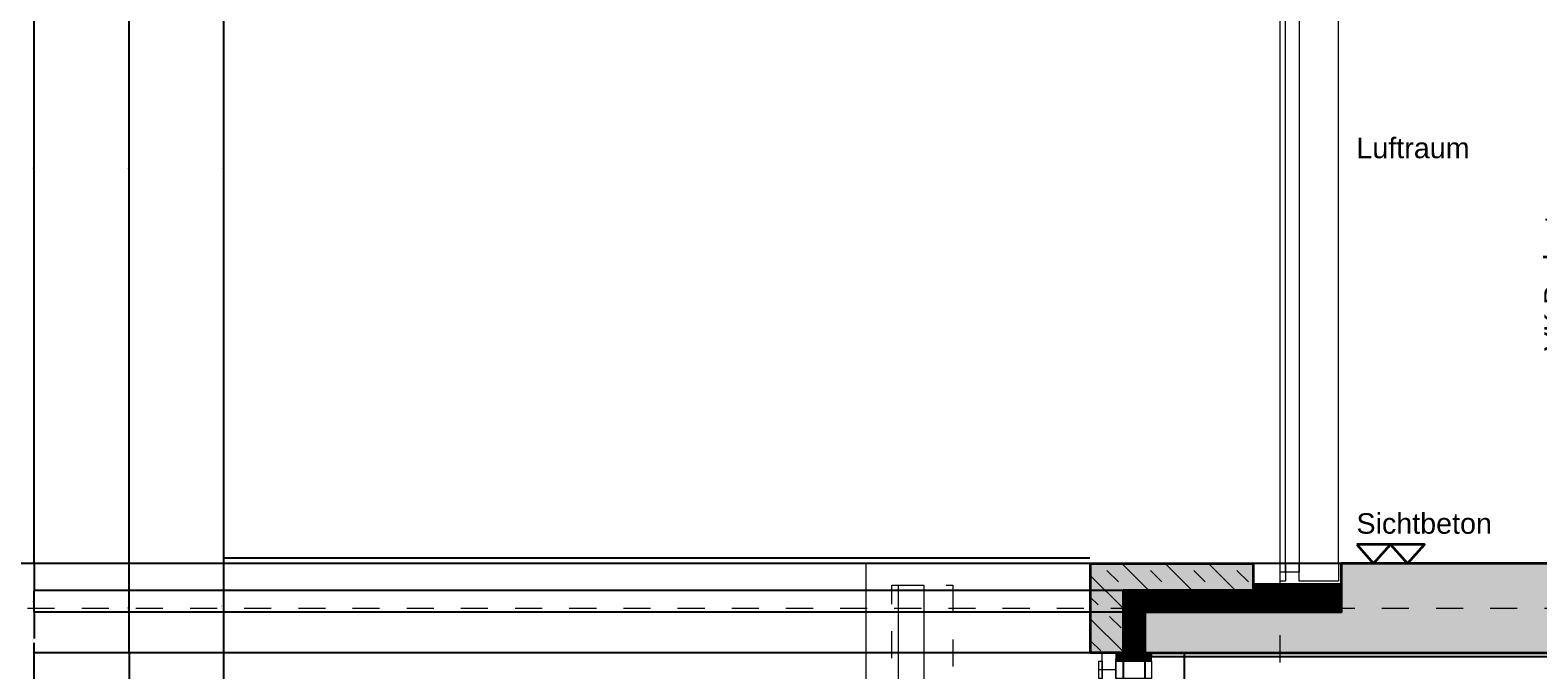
# Model space of a CAD drawing. Header units: metres. Extents: x -13 to 93, y -119 to 25.
# Tile 117 of 256: x -4.62 to 0.95, y -57.73 to -55.37. Entities that reach past the tile are written whole.
import ezdxf

# ---------------------------------------------------------------- set-up
doc = ezdxf.new("R2010")
doc.units = ezdxf.units.M
doc.header["$LTSCALE"] = 0.00508
doc.header["$PDMODE"] = 1
doc.header["$PDSIZE"] = -2
for name, pattern in [('STYLE_05', [0.19684, 0.069505, -0.127335]), ('STYLE_06', [1.0537, 0.590515, -0.19684, 0.069505, -0.19684]), ('STYLE_11', [0.393677, 0.196838, -0.196838]), ('STYLE_14', [0.250778, 0.07164, -0.179138])]:
    doc.linetypes.add(name, pattern=pattern)
doc.layers.get('0').update_dxf_attribs({"lineweight": 18})
for name, color, linetype, lineweight in [('3-0-0 Dämmung', 7, 'Continuous', 18), ('3-3-0 AW Fassade', 7, 'Continuous', 18), ('3-3-0-2 AW BetonFT', 7, 'Continuous', 35), ('3-4-0-1 IW Beton', 7, 'Continuous', 35), ('3-4-5 IWBekleidungen', 7, 'Continuous', 25), ('3-5-1-2 DeckenSprung VED', 7, 'STYLE_11', 25), ('3-5-9 DeckenSonstig VED', 7, 'STYLE_11', 25), ('Ans-Kante', 7, 'Continuous', 18), ('Bemaßung', 7, 'Continuous', 18), ('Bemaßung-Höhenkoten', 7, 'Continuous', 18), ('Keine', 7, 'Continuous', 18), ('Plan-Achse', 1, 'STYLE_06', 18), ('Plan-Text-Hinweis', 7, 'Continuous', 13)]:
    doc.layers.add(name, color=color, linetype=linetype, lineweight=lineweight)
doc.layers.get('0').freeze()
doc.styles.add('Arial', font='ARIAL.TTF')
doc.dimstyles.new('MTZ_200', dxfattribs={"dimtxt": 0.075762, "dimasz": 0.000706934, "dimexe": 0.001, "dimexo": 0.003, "dimgap": 0.0001, "dimtad": 1, "dimdec": 4, "dimzin": 11, "dimtxsty": 'Arial', "dimblk": 'VW_SLASH', "dimcen": 0, "dimdle": 0.001, "dimazin": 0, "dimtfac": 1, "dimtdec": 4, "dimtix": 1, "dimtmove": 0, "dimatfit": 0, "dimldrblk": 'VW_FILLEDARROW', "dimfxl": 0, "dimfrac": 2, "dimtolj": 1, "dimtzin": 11, "dimarcsym": 0})
pattern_1 = [(45, (0, 0), (0.0003175, -0.0003175), [])]
pattern_2 = [(-45, (0, 0), (0.0003175, 0.0003175), [])]

# ---------------------------------------------------------------- blocks, each defined once
blk = doc.blocks.new('S_Profil_Fassade_Büro')
at = {"layer": '3-3-0 AW Fassade', "color": 7}
blk.add_line((-0.132, 0), (-0.195, 0), dxfattribs=at)
for points in [[(-0.195, 0.0325), (-0.182, 0.0325), (-0.182, -0.0325), (-0.195, -0.0325)], [(-0.132, 0.0325), (0, 0.0325), (0, -0.0325), (-0.132, -0.0325)]]:
    blk.add_lwpolyline(points, close=True, dxfattribs=at)
blk = doc.blocks.new('*U468')
at = {"layer": 'Ans-Kante', "color": 7, "linetype": 'Continuous'}
blk.add_line((10.8836, -50.4036), (10.8836, -76.2336), dxfattribs=at)
at = {"layer": 'Ans-Kante', "linetype": 'Continuous'}
blk.add_line((11.7136, -50.4036), (10.8836, -50.4036), dxfattribs=at)
blk = doc.blocks.new('*U507')
at = {"layer": 'Ans-Kante', "color": 8, "linetype": 'Continuous'}
for p, q in [((11.0046, -76.1536), (11.0046, -50.4836)), ((11.0046, -50.4836), (11.0976, -50.4836)), ((11.0976, -50.4836), (11.0976, -76.1536))]:
    blk.add_line(p, q, dxfattribs=at)
blk = doc.blocks.new('*U518')
at = {"layer": '3-3-0 AW Fassade', "color": 7}
blk.add_line((12.4831, -50.4361), (12.4136, -50.4361), dxfattribs=at)
for points in [[(12.4136, -50.4036), (12.4331, -50.4036), (12.4331, -50.4686), (12.4136, -50.4686)], [(12.4831, -50.4036), (12.6286, -50.4036), (12.6286, -50.4686), (12.4831, -50.4686)]]:
    blk.add_lwpolyline(points, close=True, dxfattribs=at)
blk = doc.blocks.new('s_Eckteil')
at = {"layer": '3-4-0-1 IW Beton', "linetype": 'Continuous', "lineweight": 0}
blk.add_hatch(color=255, dxfattribs=at).paths.add_polyline_path([(0.12, 0.1), (0.12, 0.33), (0, 0.33), (0, 0), (0.6, 0), (0.6, 0.1)])
at = {"layer": '3-4-0-1 IW Beton', "linetype": 'Continuous', "lineweight": 13}
h = blk.add_hatch(dxfattribs=at)
h.set_pattern_fill('STAHLBETON_1_50', style=0, pattern_type=2)
h.set_pattern_definition([(45, (0, 0), (0.16, 0), []), (45, (0.08, 0), (0.16, 0), [0.06, -0.06])])
h.paths.add_polyline_path([(0.12, 0.1), (0.12, 0.33), (0, 0.33), (0, 0), (0.6, 0), (0.6, 0.1)])
at = {"layer": '3-4-0-1 IW Beton', "color": 7, "linetype": 'Continuous'}
blk.add_lwpolyline([(0.12, 0.1), (0.12, 0.33), (0, 0.33), (0, 0), (0.6, 0), (0.6, 0.1)], close=True, dxfattribs=at)
blk = doc.blocks.new('*U465')
at = {"layer": 'Plan-Text-Hinweis', "insert": (-0.0635, 0.1857), "char_height": 0.075762, "attachment_point": 1, "line_spacing_factor": 0.970546, "style": 'Arial'}
blk.add_mtext('{\\C7;\\lSichtbeton}', dxfattribs=at)
at = {"color": 7, "linetype": 'Continuous', "lineweight": 35}
blk.add_wipeout([(0.0625, 0.07), (0.125, 0), (0.1875, 0.07)], dxfattribs=at).dxf.layer = 'Bemaßung-Höhenkoten'
at = {"layer": 'Bemaßung-Höhenkoten', "color": 7, "linetype": 'Continuous', "lineweight": 35}
blk.add_lwpolyline([(0.0625, 0.07), (0.125, 0), (0.1875, 0.07)], close=True, dxfattribs=at)
at = {"color": 7, "linetype": 'Continuous', "lineweight": 35}
blk.add_wipeout([(-0.0625, 0.07), (0, 0), (0.0625, 0.07)], dxfattribs=at).dxf.layer = 'Bemaßung-Höhenkoten'
at = {"layer": 'Bemaßung-Höhenkoten', "color": 7, "linetype": 'Continuous', "lineweight": 35}
blk.add_lwpolyline([(-0.0625, 0.07), (0, 0), (0.0625, 0.07)], close=True, dxfattribs=at)
blk = doc.blocks.new('Sichtbeton')
at = {"layer": 'Keine', "color": 7}
blk.add_blockref('*U465', (0, 0), dxfattribs=at)
blk = doc.blocks.new('VW_SLASH')
at = {"color": 0, "linetype": 'ByBlock', "lineweight": -2}
blk.add_line((0, 0), (-1, 0), dxfattribs=at)
at = {"color": 0, "linetype": 'ByBlock', "lineweight": 20}
blk.add_line((0, 0), (0, 0), dxfattribs=at)
blk = doc.blocks.new('*D818')
at = {"layer": 'Bemaßung', "color": 0, "lineweight": -2}
for p, q in [((-2.003, 0.325), (-5.301, 0.325)), ((-5.3, 0.3243), (-5.3, -112.0743)), ((-1.693, -112.075), (-5.301, -112.075))]:
    blk.add_line(p, q, dxfattribs=at)
at = {"layer": 'Defpoints', "color": 0, "lineweight": 0}
for p in [(-2, 0.325), (-5.3, -112.075), (-1.69, -112.075)]:
    blk.add_point(p, dxfattribs=at)
at = {"layer": 'Bemaßung', "color": 0, "lineweight": -2, "xscale": 0.00070693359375, "yscale": 0.00070693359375, "zscale": 0.00070693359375}
for p, rotation in [((-5.3, 0.325), 90), ((-5.3, -112.075), 270)]:
    blk.add_blockref('VW_SLASH', p, dxfattribs=dict(at, rotation=rotation))
at = {"layer": 'Bemaßung', "color": 0, "insert": (-5.3112, -55.875), "char_height": 0.00227, "attachment_point": 5, "rotation": 90, "style": 'Arial'}
blk.add_mtext('\\A1;5620m', dxfattribs=at)
blk = doc.blocks.new('VW_FILLEDARROW')
at = {"color": 0, "lineweight": -2}
blk.add_solid([(0, 0), (0, 0), (0, 0)], dxfattribs=at)
blk = doc.blocks.new('*D838')
at = {"layer": 'Bemaßung', "color": 0, "lineweight": -2}
for p, q in [((0.772, -57.335), (-4.251, -57.335)), ((-4.25, -57.6643), (-4.25, -57.3357)), ((0.772, -57.665), (-4.251, -57.665))]:
    blk.add_line(p, q, dxfattribs=at)
at = {"layer": 'Defpoints', "color": 0, "lineweight": 0}
for p in [(-4.25, -57.335), (0.775, -57.335), (0.775, -57.665)]:
    blk.add_point(p, dxfattribs=at)
at = {"layer": 'Bemaßung', "color": 0, "lineweight": -2, "xscale": 0.00070693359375, "yscale": 0.00070693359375, "zscale": 0.00070693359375}
for p, rotation in [((-4.25, -57.335), 90), ((-4.25, -57.665), 270)]:
    blk.add_blockref('VW_SLASH', p, dxfattribs=dict(at, rotation=rotation))
at = {"layer": 'Bemaßung', "color": 0, "insert": (-4.2564, -57.5), "char_height": 0.00227, "attachment_point": 5, "rotation": 90, "style": 'Arial'}
blk.add_mtext('\\A1;16,5m', dxfattribs=at)
blk = doc.blocks.new('*D839')
at = {"layer": 'Bemaßung', "color": 0, "lineweight": -2}
for p, q in [((0.267, -57.665), (-4.251, -57.665)), ((-4.25, -57.6657), (-4.25, -82.8343)), ((0.267, -82.835), (-4.251, -82.835))]:
    blk.add_line(p, q, dxfattribs=at)
at = {"layer": 'Defpoints', "color": 0, "lineweight": 0}
for p in [(0.27, -57.665), (-4.25, -82.835), (0.27, -82.835)]:
    blk.add_point(p, dxfattribs=at)
at = {"layer": 'Bemaßung', "color": 0, "lineweight": -2, "xscale": 0.00070693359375, "yscale": 0.00070693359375, "zscale": 0.00070693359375}
for p, rotation in [((-4.25, -57.665), 90), ((-4.25, -82.835), 270)]:
    blk.add_blockref('VW_SLASH', p, dxfattribs=dict(at, rotation=rotation))
at = {"layer": 'Bemaßung', "color": 0, "insert": (-4.2564, -70.25), "char_height": 0.002273, "attachment_point": 5, "rotation": 90, "style": 'Arial'}
blk.add_mtext('\\A1;1258,5m', dxfattribs=at)
blk = doc.blocks.new('*D850')
at = {"layer": 'Bemaßung', "color": 0, "lineweight": -2}
for p, q in [((-0.383, -57.435), (-4.601, -57.435)), ((-4.6, -57.5143), (-4.6, -57.4357)), ((-0.383, -57.515), (-4.601, -57.515))]:
    blk.add_line(p, q, dxfattribs=at)
at = {"layer": 'Defpoints', "color": 0, "lineweight": 0}
for p in [(-4.6, -57.435), (-0.38, -57.435), (-0.38, -57.515)]:
    blk.add_point(p, dxfattribs=at)
at = {"layer": 'Bemaßung', "color": 0, "lineweight": -2, "xscale": 0.00070693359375, "yscale": 0.00070693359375, "zscale": 0.00070693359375}
for p, rotation in [((-4.6, -57.435), 90), ((-4.6, -57.515), 270)]:
    blk.add_blockref('VW_SLASH', p, dxfattribs=dict(at, rotation=rotation))
at = {"layer": 'Bemaßung', "color": 0, "insert": (-4.6061, -57.475), "char_height": 0.00227, "attachment_point": 5, "rotation": 90, "style": 'Arial'}
blk.add_mtext('\\A1;4m', dxfattribs=at)
blk = doc.blocks.new('*D851')
at = {"layer": 'Bemaßung', "color": 0, "lineweight": -2}
for p, q in [((-0.393, -57.665), (-4.601, -57.665)), ((-4.6, -82.8343), (-4.6, -57.6657)), ((-0.393, -82.835), (-4.601, -82.835))]:
    blk.add_line(p, q, dxfattribs=at)
at = {"layer": 'Defpoints', "color": 0, "lineweight": 0}
for p in [(-4.6, -57.665), (-0.39, -57.665), (-0.39, -82.835)]:
    blk.add_point(p, dxfattribs=at)
at = {"layer": 'Bemaßung', "color": 0, "lineweight": -2, "xscale": 0.00070693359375, "yscale": 0.00070693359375, "zscale": 0.00070693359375}
for p, rotation in [((-4.6, -57.665), 90), ((-4.6, -82.835), 270)]:
    blk.add_blockref('VW_SLASH', p, dxfattribs=dict(at, rotation=rotation))
at = {"layer": 'Bemaßung', "color": 0, "insert": (-4.6064, -70.25), "char_height": 0.002273, "attachment_point": 5, "rotation": 90, "style": 'Arial'}
blk.add_mtext('\\A1;1258,5m', dxfattribs=at)
blk = doc.blocks.new('*D862')
at = {"layer": 'Bemaßung', "color": 0, "lineweight": -2}
for p, q in [((-0.703, -57.315), (-3.901, -57.315)), ((-3.9, -57.6643), (-3.9, -57.3157)), ((-0.703, -57.665), (-3.901, -57.665))]:
    blk.add_line(p, q, dxfattribs=at)
at = {"layer": 'Defpoints', "color": 0, "lineweight": 0}
for p in [(-3.9, -57.315), (-0.7, -57.315), (-0.7, -57.665)]:
    blk.add_point(p, dxfattribs=at)
at = {"layer": 'Bemaßung', "color": 0, "lineweight": -2, "xscale": 0.00070693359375, "yscale": 0.00070693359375, "zscale": 0.00070693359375}
for p, rotation in [((-3.9, -57.315), 90), ((-3.9, -57.665), 270)]:
    blk.add_blockref('VW_SLASH', p, dxfattribs=dict(at, rotation=rotation))
at = {"layer": 'Bemaßung', "color": 0, "insert": (-3.9064, -57.49), "char_height": 0.00227, "attachment_point": 5, "rotation": 90, "style": 'Arial'}
blk.add_mtext('\\A1;17,5m', dxfattribs=at)
blk = doc.blocks.new('*D863')
at = {"layer": 'Bemaßung', "color": 0, "lineweight": -2}
for p, q in [((-0.703, -57.665), (-3.901, -57.665)), ((-3.9, -58.5493), (-3.9, -57.6657)), ((-0.303, -58.55), (-3.901, -58.55))]:
    blk.add_line(p, q, dxfattribs=at)
at = {"layer": 'Defpoints', "color": 0, "lineweight": 0}
for p in [(-3.9, -57.665), (-0.7, -57.665), (-0.3, -58.55)]:
    blk.add_point(p, dxfattribs=at)
at = {"layer": 'Bemaßung', "color": 0, "lineweight": -2, "xscale": 0.00070693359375, "yscale": 0.00070693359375, "zscale": 0.00070693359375}
for p, rotation in [((-3.9, -57.665), 90), ((-3.9, -58.55), 270)]:
    blk.add_blockref('VW_SLASH', p, dxfattribs=dict(at, rotation=rotation))
at = {"layer": 'Bemaßung', "color": 0, "insert": (-3.9064, -58.1075), "char_height": 0.00227, "attachment_point": 5, "rotation": 90, "style": 'Arial'}
blk.add_mtext('\\A1;44,25m', dxfattribs=at)
blk = doc.blocks.new('*D915')
at = {"layer": 'Bemaßung', "color": 0, "lineweight": -2}
for p, q in [((-0.393, -57.665), (-4.601, -57.665)), ((-4.6, -82.8343), (-4.6, -57.6657)), ((-0.393, -82.835), (-4.601, -82.835))]:
    blk.add_line(p, q, dxfattribs=at)
at = {"layer": 'Defpoints', "color": 0, "lineweight": 0}
for p in [(-4.6, -57.665), (-0.39, -57.665), (-0.39, -82.835)]:
    blk.add_point(p, dxfattribs=at)
at = {"layer": 'Bemaßung', "color": 0, "lineweight": -2, "xscale": 0.00070693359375, "yscale": 0.00070693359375, "zscale": 0.00070693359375}
for p, rotation in [((-4.6, -57.665), 90), ((-4.6, -82.835), 270)]:
    blk.add_blockref('VW_SLASH', p, dxfattribs=dict(at, rotation=rotation))
at = {"layer": 'Bemaßung', "color": 0, "insert": (-4.6064, -70.25), "char_height": 0.002273, "attachment_point": 5, "rotation": 90, "style": 'Arial'}
blk.add_mtext('\\A1;1258,5m', dxfattribs=at)
blk = doc.blocks.new('*D969')
at = {"layer": 'Bemaßung', "color": 0, "lineweight": -2}
for p, q in [((-0.393, -57.665), (-4.601, -57.665)), ((-4.6, -82.8343), (-4.6, -57.6657)), ((-0.393, -82.835), (-4.601, -82.835))]:
    blk.add_line(p, q, dxfattribs=at)
at = {"layer": 'Defpoints', "color": 0, "lineweight": 0}
for p in [(-4.6, -57.665), (-0.39, -57.665), (-0.39, -82.835)]:
    blk.add_point(p, dxfattribs=at)
at = {"layer": 'Bemaßung', "color": 0, "lineweight": -2, "xscale": 0.00070693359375, "yscale": 0.00070693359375, "zscale": 0.00070693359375}
for p, rotation in [((-4.6, -57.665), 90), ((-4.6, -82.835), 270)]:
    blk.add_blockref('VW_SLASH', p, dxfattribs=dict(at, rotation=rotation))
at = {"layer": 'Bemaßung', "color": 0, "insert": (-4.6064, -70.25), "char_height": 0.002273, "attachment_point": 5, "rotation": 90, "style": 'Arial'}
blk.add_mtext('\\A1;1258,5m', dxfattribs=at)
blk = doc.blocks.new('*D1020')
at = {"layer": 'Bemaßung', "color": 0, "lineweight": -2}
for p, q in [((-0.393, -57.665), (-4.601, -57.665)), ((-4.6, -82.8343), (-4.6, -57.6657)), ((-0.393, -82.835), (-4.601, -82.835))]:
    blk.add_line(p, q, dxfattribs=at)
at = {"layer": 'Defpoints', "color": 0, "lineweight": 0}
for p in [(-4.6, -57.665), (-0.39, -57.665), (-0.39, -82.835)]:
    blk.add_point(p, dxfattribs=at)
at = {"layer": 'Bemaßung', "color": 0, "lineweight": -2, "xscale": 0.00070693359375, "yscale": 0.00070693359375, "zscale": 0.00070693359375}
for p, rotation in [((-4.6, -57.665), 90), ((-4.6, -82.835), 270)]:
    blk.add_blockref('VW_SLASH', p, dxfattribs=dict(at, rotation=rotation))
at = {"layer": 'Bemaßung', "color": 0, "insert": (-4.6064, -70.25), "char_height": 0.002273, "attachment_point": 5, "rotation": 90, "style": 'Arial'}
blk.add_mtext('\\A1;1258,5m', dxfattribs=at)
blk = doc.blocks.new('*D1072')
at = {"layer": 'Bemaßung', "color": 0, "lineweight": -2}
for p, q in [((-0.393, -57.665), (-4.601, -57.665)), ((-4.6, -82.8343), (-4.6, -57.6657)), ((-0.393, -82.835), (-4.601, -82.835))]:
    blk.add_line(p, q, dxfattribs=at)
at = {"layer": 'Defpoints', "color": 0, "lineweight": 0}
for p in [(-4.6, -57.665), (-0.39, -57.665), (-0.39, -82.835)]:
    blk.add_point(p, dxfattribs=at)
at = {"layer": 'Bemaßung', "color": 0, "lineweight": -2, "xscale": 0.00070693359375, "yscale": 0.00070693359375, "zscale": 0.00070693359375}
for p, rotation in [((-4.6, -57.665), 90), ((-4.6, -82.835), 270)]:
    blk.add_blockref('VW_SLASH', p, dxfattribs=dict(at, rotation=rotation))
at = {"layer": 'Bemaßung', "color": 0, "insert": (-4.6064, -70.25), "char_height": 0.002273, "attachment_point": 5, "rotation": 90, "style": 'Arial'}
blk.add_mtext('\\A1;1258,5m', dxfattribs=at)
blk = doc.blocks.new('*D1124')
at = {"layer": 'Bemaßung', "color": 0, "lineweight": -2}
for p, q in [((-0.383, -57.515), (-4.601, -57.515)), ((-4.6, -57.5157), (-4.6, -57.6116)), ((-0.383, -57.665), (-4.601, -57.665)), ((-4.6, -57.6643), (-4.6, -57.6284))]:
    blk.add_line(p, q, dxfattribs=at)
at = {"layer": 'Defpoints', "color": 0, "lineweight": 0}
for p in [(-4.6, -57.515), (-0.38, -57.515), (-0.38, -57.665)]:
    blk.add_point(p, dxfattribs=at)
at = {"layer": 'Bemaßung', "color": 0, "lineweight": -2, "xscale": 0.00070693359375, "yscale": 0.00070693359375, "zscale": 0.00070693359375}
for p, rotation in [((-4.6, -57.515), 90), ((-4.6, -57.665), 270)]:
    blk.add_blockref('VW_SLASH', p, dxfattribs=dict(at, rotation=rotation))
at = {"layer": 'Bemaßung', "color": 0, "insert": (-4.605, -57.62), "char_height": 0.00227, "attachment_point": 5, "rotation": 90, "style": 'Arial'}
blk.add_mtext('\\A1;7,5m', dxfattribs=at)
blk = doc.blocks.new('*D1125')
at = {"layer": 'Bemaßung', "color": 0, "lineweight": -2}
for p, q in [((-0.393, -57.665), (-4.601, -57.665)), ((-4.6, -82.8343), (-4.6, -57.6657)), ((-0.393, -82.835), (-4.601, -82.835))]:
    blk.add_line(p, q, dxfattribs=at)
at = {"layer": 'Defpoints', "color": 0, "lineweight": 0}
for p in [(-4.6, -57.665), (-0.39, -57.665), (-0.39, -82.835)]:
    blk.add_point(p, dxfattribs=at)
at = {"layer": 'Bemaßung', "color": 0, "lineweight": -2, "xscale": 0.00070693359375, "yscale": 0.00070693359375, "zscale": 0.00070693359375}
for p, rotation in [((-4.6, -57.665), 90), ((-4.6, -82.835), 270)]:
    blk.add_blockref('VW_SLASH', p, dxfattribs=dict(at, rotation=rotation))
at = {"layer": 'Bemaßung', "color": 0, "insert": (-4.6064, -70.25), "char_height": 0.002273, "attachment_point": 5, "rotation": 90, "style": 'Arial'}
blk.add_mtext('\\A1;1258,5m', dxfattribs=at)
blk = doc.blocks.new('*D1213')
at = {"layer": 'Bemaßung', "color": 0, "lineweight": -2}
for p, q in [((-0.863, -57.335), (-4.951, -57.335)), ((-4.95, -83.1643), (-4.95, -57.3357)), ((-0.863, -83.165), (-4.951, -83.165))]:
    blk.add_line(p, q, dxfattribs=at)
at = {"layer": 'Defpoints', "color": 0, "lineweight": 0}
for p in [(-4.95, -57.335), (-0.86, -57.335), (-0.86, -83.165)]:
    blk.add_point(p, dxfattribs=at)
at = {"layer": 'Bemaßung', "color": 0, "lineweight": -2, "xscale": 0.00070693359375, "yscale": 0.00070693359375, "zscale": 0.00070693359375}
for p, rotation in [((-4.95, -57.335), 90), ((-4.95, -83.165), 270)]:
    blk.add_blockref('VW_SLASH', p, dxfattribs=dict(at, rotation=rotation))
at = {"layer": 'Bemaßung', "color": 0, "insert": (-4.9564, -70.25), "char_height": 0.002273, "attachment_point": 5, "rotation": 90, "style": 'Arial'}
blk.add_mtext('\\A1;1291,5m', dxfattribs=at)
blk = doc.blocks.new('*D1217')
at = {"layer": 'Bemaßung', "color": 0, "lineweight": -2}
for p, q in [((-0.66, -54.085), (-3.901, -54.085)), ((-3.9, -57.6643), (-3.9, -54.0857)), ((-0.66, -57.665), (-3.901, -57.665))]:
    blk.add_line(p, q, dxfattribs=at)
at = {"layer": 'Defpoints', "color": 0, "lineweight": 0}
for p in [(-3.9, -54.085), (-0.657, -54.085), (-0.657, -57.665)]:
    blk.add_point(p, dxfattribs=at)
at = {"layer": 'Bemaßung', "color": 0, "lineweight": -2, "xscale": 0.00070693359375, "yscale": 0.00070693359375, "zscale": 0.00070693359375}
for p, rotation in [((-3.9, -54.085), 90), ((-3.9, -57.665), 270)]:
    blk.add_blockref('VW_SLASH', p, dxfattribs=dict(at, rotation=rotation))
at = {"layer": 'Bemaßung', "color": 0, "insert": (-3.9062, -55.875), "char_height": 0.00227, "attachment_point": 5, "rotation": 90, "style": 'Arial'}
blk.add_mtext('\\A1;179m', dxfattribs=at)
blk = doc.blocks.new('*D1218')
at = {"layer": 'Bemaßung', "color": 0, "lineweight": -2}
for p, q in [((-1.763, -54.415), (-4.951, -54.415)), ((-4.95, -57.3343), (-4.95, -54.4157)), ((-1.763, -57.335), (-4.951, -57.335))]:
    blk.add_line(p, q, dxfattribs=at)
at = {"layer": 'Defpoints', "color": 0, "lineweight": 0}
for p in [(-4.95, -54.415), (-1.76, -54.415), (-1.76, -57.335)]:
    blk.add_point(p, dxfattribs=at)
at = {"layer": 'Bemaßung', "color": 0, "lineweight": -2, "xscale": 0.00070693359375, "yscale": 0.00070693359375, "zscale": 0.00070693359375}
for p, rotation in [((-4.95, -54.415), 90), ((-4.95, -57.335), 270)]:
    blk.add_blockref('VW_SLASH', p, dxfattribs=dict(at, rotation=rotation))
at = {"layer": 'Bemaßung', "color": 0, "insert": (-4.9562, -55.875), "char_height": 0.00227, "attachment_point": 5, "rotation": 90, "style": 'Arial'}
blk.add_mtext('\\A1;146m', dxfattribs=at)
blk = doc.blocks.new('*D1219')
at = {"layer": 'Bemaßung', "color": 0, "lineweight": -2}
for p, q in [((0.542, -54.415), (-4.251, -54.415)), ((-4.25, -57.3343), (-4.25, -54.4157)), ((0.542, -57.335), (-4.251, -57.335))]:
    blk.add_line(p, q, dxfattribs=at)
at = {"layer": 'Defpoints', "color": 0, "lineweight": 0}
for p in [(-4.25, -54.415), (0.545, -54.415), (0.545, -57.335)]:
    blk.add_point(p, dxfattribs=at)
at = {"layer": 'Bemaßung', "color": 0, "lineweight": -2, "xscale": 0.00070693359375, "yscale": 0.00070693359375, "zscale": 0.00070693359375}
for p, rotation in [((-4.25, -54.415), 90), ((-4.25, -57.335), 270)]:
    blk.add_blockref('VW_SLASH', p, dxfattribs=dict(at, rotation=rotation))
at = {"layer": 'Bemaßung', "color": 0, "insert": (-4.2562, -55.875), "char_height": 0.00227, "attachment_point": 5, "rotation": 90, "style": 'Arial'}
blk.add_mtext('\\A1;146m', dxfattribs=at)
blk = doc.blocks.new('*D1220')
at = {"layer": 'Bemaßung', "color": 0, "lineweight": -2}
for p, q in [((-2.893, -54.415), (-4.601, -54.415)), ((-4.6, -57.3343), (-4.6, -54.4157)), ((-2.893, -57.335), (-4.601, -57.335))]:
    blk.add_line(p, q, dxfattribs=at)
at = {"layer": 'Defpoints', "color": 0, "lineweight": 0}
for p in [(-4.6, -54.415), (-2.89, -54.415), (-2.89, -57.335)]:
    blk.add_point(p, dxfattribs=at)
at = {"layer": 'Bemaßung', "color": 0, "lineweight": -2, "xscale": 0.00070693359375, "yscale": 0.00070693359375, "zscale": 0.00070693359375}
for p, rotation in [((-4.6, -54.415), 90), ((-4.6, -57.335), 270)]:
    blk.add_blockref('VW_SLASH', p, dxfattribs=dict(at, rotation=rotation))
at = {"layer": 'Bemaßung', "color": 0, "insert": (-4.6062, -55.875), "char_height": 0.00227, "attachment_point": 5, "rotation": 90, "style": 'Arial'}
blk.add_mtext('\\A1;146m', dxfattribs=at)
blk = doc.blocks.new('*D1223')
at = {"layer": 'Bemaßung', "color": 0, "lineweight": -2}
for p, q in [((-0.479, -57.335), (-4.601, -57.335)), ((-4.6, -57.3343), (-4.6, -57.3336)), ((-4.6, -57.335), (-4.6, -57.435)), ((-0.479, -57.435), (-4.601, -57.435)), ((-4.6, -57.4357), (-4.6, -57.4364))]:
    blk.add_line(p, q, dxfattribs=at)
at = {"layer": 'Defpoints', "color": 0, "lineweight": 0}
for p in [(-0.476, -57.335), (-4.6, -57.435), (-0.476, -57.435)]:
    blk.add_point(p, dxfattribs=at)
at = {"layer": 'Bemaßung', "color": 0, "lineweight": -2, "xscale": 0.00070693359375, "yscale": 0.00070693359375, "zscale": 0.00070693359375}
for p, rotation in [((-4.6, -57.335), 270), ((-4.6, -57.435), 90)]:
    blk.add_blockref('VW_SLASH', p, dxfattribs=dict(at, rotation=rotation))
at = {"layer": 'Bemaßung', "color": 0, "insert": (-4.605, -57.305), "char_height": 0.00227, "attachment_point": 5, "rotation": 90, "style": 'Arial'}
blk.add_mtext('\\A1;5m', dxfattribs=at)
blk = doc.blocks.new('Treppe e1-e3_text')
at = {"color": 7, "lineweight": 18}
blk.add_wipeout([(-4.695, -2.1355), (-4.695, -1.6356), (-4.8171, -1.6356), (-4.8171, -2.1355)], dxfattribs=at).dxf.layer = 'Plan-Text-Hinweis'
at = {"layer": 'Plan-Text-Hinweis', "color": 7, "insert": (-4.6985, -2.1355), "char_height": 0.07576, "attachment_point": 7, "rotation": 90, "line_spacing_factor": 0.970546, "style": 'Arial'}
blk.add_mtext('VK Podest', dxfattribs=at)

msp = doc.modelspace()

# ---------------------------------------------------------------- linework, layer by layer
at = {"layer": '3-5-1-2 DeckenSprung VED', "color": 7, "linetype": 'STYLE_11'}
msp.add_line((-0.355, -57.665), (-0.355, -82.835), dxfattribs=at)
at = {"layer": 'Ans-Kante', "color": 8, "linetype": 'Continuous'}
msp.add_line((0.215, -57.335), (0.215, -54.415), dxfattribs=at)
at = {"layer": 'Ans-Kante', "linetype": 'STYLE_14'}
msp.add_lwpolyline([(-1.434, -57.415), (-1.209, -57.415), (-1.209, -83.085), (-1.434, -83.085)], close=True, dxfattribs=at)

# ---------------------------------------------------------------- block references
at = {"layer": '3-3-0 AW Fassade', "color": 7}
msp.add_blockref('S_Profil_Fassade_Büro', (-0.475, -57.7275), dxfattribs=at)
at = {"layer": 'Ans-Kante', "color": 7}
msp.add_blockref('*U468', (-12.41363701, -6.93135892), dxfattribs=at)
at = {"layer": 'Ans-Kante', "color": 8}
msp.add_blockref('*U507', (-12.41363701, -6.93135892), dxfattribs=at)

# ---------------------------------------------------------------- texts
at = {"layer": 'Plan-Text-Hinweis', "color": 7, "insert": (0.28136521, -55.76312245), "char_height": 0.075762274, "attachment_point": 1, "line_spacing_factor": 0.967741, "style": 'Arial'}
msp.add_mtext('Luftraum\\P', dxfattribs=at)

# ---------------------------------------------------------------- dimensions: what is measured, and where the dimension line sits
at = {"layer": 'Bemaßung'}
for base, p1, p2, override, picture, middle in [((-5.3, -112.075), (-2, 0.325), (-1.69, -112.075), {"dimtxt": 0.002273, "dimgap": 0.01, "dimdec": 3, "dimlfac": 50, "dimpost": '<>m', "dimtxsty": 'Arial', "dimtmove": 2}, '*D818', (-5.31116047, -55.875)), ((-3.9, -54.085), (-0.657, -57.665), (-0.657, -54.085), {"dimtxt": 0.002273, "dimgap": 0.005, "dimdec": 8, "dimlfac": 50, "dimpost": '<>m', "dimtxsty": 'Arial', "dimtmove": 2}, '*D1217', (-3.9061604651, -55.875)), ((-4.95, -54.415), (-1.76, -57.335), (-1.76, -54.415), {"dimtxt": 0.002273, "dimgap": 0.005, "dimdec": 8, "dimlfac": 50, "dimpost": '<>m', "dimtxsty": 'Arial', "dimtmove": 2}, '*D1218', (-4.9561604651, -55.875)), ((-4.6000063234, -54.415), (-2.8900063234, -57.335), (-2.8900063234, -54.415), {"dimtxt": 0.002273, "dimgap": 0.005, "dimdec": 8, "dimlfac": 50, "dimpost": '<>m', "dimtxsty": 'Arial', "dimtmove": 2}, '*D1220', (-4.6061667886, -55.875)), ((-3.9, -57.315), (-0.7, -57.665), (-0.7, -57.315), {"dimtxt": 0.002273, "dimgap": 0.005, "dimdec": 8, "dimlfac": 50, "dimpost": '<>m', "dimtxsty": 'Arial', "dimtmove": 2}, '*D862', (-3.9063658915, -57.49)), ((-4.95, -57.335), (-0.86, -83.165), (-0.86, -57.335), {"dimtxt": 0.002273, "dimgap": 0.005, "dimdec": 8, "dimlfac": 50, "dimpost": '<>m', "dimtxsty": 'Arial', "dimtmove": 2}, '*D1213', (-4.9563658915, -70.25))]:
    dim = msp.add_linear_dim(base=base, p1=p1, p2=p2, angle=90, dimstyle='MTZ_200', override=override, dxfattribs=at)
    dim.commit()
    dim.dimension.update_dxf_attribs({"geometry": picture, "text_midpoint": middle})

# ---------------------------------------------------------------- wipeouts: each hides what was drawn before it
at = {"color": 7, "linetype": 'Continuous'}
msp.add_wipeout([(-0.5, -57.665), (-0.5, -57.515), (-0.58, -57.515), (-0.58, -57.665)], dxfattribs=at).dxf.layer = '3-0-0 Dämmung'
at = {"color": 7}
msp.add_wipeout([(0.0195, -54.3825), (0.0695, -54.3825), (0.0695, -57.3675), (0.0195, -57.3675)], dxfattribs=at).dxf.layer = '3-3-0 AW Fassade'

# ---------------------------------------------------------------- next in the draw order: hatches: boundary and pattern name
at = {"layer": '3-0-0 Dämmung', "linetype": 'Continuous', "lineweight": 5}
h = msp.add_hatch(dxfattribs=at)
h.set_pattern_fill('D_MMUNG_1_50', style=0, pattern_type=2)
h.set_pattern_definition(pattern_1)
h.paths.add_polyline_path([(-0.5, -57.665), (-0.5, -57.515), (-0.58, -57.515), (-0.58, -57.665)])
at = {"layer": '3-0-0 Dämmung', "linetype": 'Continuous', "lineweight": 13}
h = msp.add_hatch(dxfattribs=at)
h.set_pattern_fill('D_MMUNG_1_50-1', style=0, pattern_type=2)
h.set_pattern_definition(pattern_2)
h.paths.add_polyline_path([(-0.5, -57.665), (-0.5, -57.515), (-0.58, -57.515), (-0.58, -57.665)])

# ---------------------------------------------------------------- next in the draw order: linework, layer by layer
at = {"layer": '3-0-0 Dämmung', "color": 7, "linetype": 'Continuous'}
msp.add_lwpolyline([(-0.5, -57.665), (-0.5, -57.515), (-0.58, -57.515), (-0.58, -57.665)], close=True, dxfattribs=at)
at = {"layer": '3-3-0 AW Fassade', "color": 7}
msp.add_lwpolyline([(0.0195, -54.3825), (0.0695, -54.3825), (0.0695, -57.3675), (0.0195, -57.3675)], close=True, dxfattribs=at)
at = {"layer": '3-3-0 AW Fassade'}
msp.add_lwpolyline([(-0.657, -57.665), (-0.607, -57.665), (-0.607, -82.835), (-0.657, -82.835)], close=True, dxfattribs=at)
at = {"layer": '3-4-5 IWBekleidungen', "color": 7}
msp.add_lwpolyline([(-0.475, -57.665), (5.75, -57.665), (5.75, -57.68001843), (-0.475, -57.68001843)], close=True, dxfattribs=at)
at = {"layer": 'Ans-Kante', "color": 8, "linetype": 'Continuous'}
msp.add_line((0, -57.335), (0, -54.415), dxfattribs=at)

# ---------------------------------------------------------------- next in the draw order: wipeouts: each hides what was drawn before it
at = {"color": 7, "linetype": 'Continuous'}
for points in [[(-0.0674569, -57.435), (-0.58, -57.435), (-0.58, -57.515), (-0.50068966, -57.515), (0.225, -57.515), (0.225, -57.435)], [(-0.475, -57.695), (-0.475, -57.665), (-0.607, -57.665), (-0.607, -57.695)]]:
    msp.add_wipeout(points, dxfattribs=at).dxf.layer = '3-0-0 Dämmung'

# ---------------------------------------------------------------- next in the draw order: hatches: boundary and pattern name
at = {"layer": '3-0-0 Dämmung', "linetype": 'Continuous', "lineweight": 5}
h = msp.add_hatch(dxfattribs=at)
h.set_pattern_fill('D_MMUNG_1_50', style=0, pattern_type=2)
h.set_pattern_definition(pattern_1)
h.paths.add_polyline_path([(-0.0674569, -57.435), (-0.58, -57.435), (-0.58, -57.515), (-0.50068966, -57.515), (0.225, -57.515), (0.225, -57.435)])
at = {"layer": '3-0-0 Dämmung', "linetype": 'Continuous', "lineweight": 13}
h = msp.add_hatch(dxfattribs=at)
h.set_pattern_fill('D_MMUNG_1_50-1', style=0, pattern_type=2)
h.set_pattern_definition(pattern_2)
h.paths.add_polyline_path([(-0.0674569, -57.435), (-0.58, -57.435), (-0.58, -57.515), (-0.50068966, -57.515), (0.225, -57.515), (0.225, -57.435)])
at = {"layer": '3-0-0 Dämmung', "linetype": 'Continuous', "lineweight": 5}
h = msp.add_hatch(dxfattribs=at)
h.set_pattern_fill('D_MMUNG_1_50', style=0, pattern_type=2)
h.set_pattern_definition(pattern_1)
h.paths.add_polyline_path([(-0.475, -57.695), (-0.475, -57.665), (-0.607, -57.665), (-0.607, -57.695)])
at = {"layer": '3-0-0 Dämmung', "linetype": 'Continuous', "lineweight": 13}
h = msp.add_hatch(dxfattribs=at)
h.set_pattern_fill('D_MMUNG_1_50-1', style=0, pattern_type=2)
h.set_pattern_definition(pattern_2)
h.paths.add_polyline_path([(-0.475, -57.695), (-0.475, -57.665), (-0.607, -57.665), (-0.607, -57.695)])

# ---------------------------------------------------------------- next in the draw order: linework, layer by layer
at = {"layer": '3-0-0 Dämmung', "color": 7, "linetype": 'Continuous'}
for points in [[(-0.0674569, -57.435), (-0.58, -57.435), (-0.58, -57.515), (-0.50068966, -57.515), (0.225, -57.515), (0.225, -57.435)], [(-0.475, -57.695), (-0.475, -57.665), (-0.607, -57.665), (-0.607, -57.695)]]:
    msp.add_lwpolyline(points, close=True, dxfattribs=at)
at = {"layer": '3-5-9 DeckenSonstig VED', "color": 7, "linetype": 'STYLE_05'}
for p, q in [((-0.58, -57.66), (-0.58, -82.835)), ((-0.5, -57.665), (-0.5, -82.83500009))]:
    msp.add_line(p, q, dxfattribs=at)
at = {"layer": 'Plan-Achse'}
msp.add_line((-9.42493716, -57.5), (50.475, -57.5), dxfattribs=at)

# ---------------------------------------------------------------- next in the draw order: dimensions: what is measured, and where the dimension line sits
at = {"layer": 'Bemaßung'}
for base, p1, p2, override, picture, middle in [((-4.6000063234, -57.435), (-0.476, -57.335), (-0.476, -57.435), {"dimtxt": 0.002273, "dimgap": 0.005, "dimdec": 8, "dimlfac": 50, "dimpost": '<>m', "dimtxsty": 'Arial', "dimtix": 0, "dimtmove": 2}, '*D1223', (-4.6050063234, -57.305)), ((-4.6, -57.515), (-0.38, -57.665), (-0.38, -57.515), {"dimtxt": 0.002273, "dimgap": 0.005, "dimdec": 8, "dimlfac": 50, "dimpost": '<>m', "dimtxsty": 'Arial', "dimtmove": 2}, '*D1124', (-4.605, -57.62))]:
    dim = msp.add_linear_dim(base=base, p1=p1, p2=p2, angle=90, dimstyle='MTZ_200', override=override, dxfattribs=at)
    dim.commit()
    dim.dimension.update_dxf_attribs({"geometry": picture, "text_midpoint": middle, "dimtype": 160})
for base, p1, p2, override, picture, middle in [((-4.6, -57.435), (-0.38, -57.515), (-0.38, -57.435), {"dimtxt": 0.002273, "dimgap": 0.005, "dimdec": 8, "dimlfac": 50, "dimpost": '<>m', "dimtxsty": 'Arial', "dimtix": 0, "dimtmove": 2}, '*D850', (-4.60613643, -57.475)), ((-4.6, -57.665), (-0.39, -82.835), (-0.39, -57.665), {"dimtxt": 0.002273, "dimgap": 0.005, "dimdec": 8, "dimlfac": 50, "dimpost": '<>m', "dimtxsty": 'Arial', "dimtmove": 2}, '*D851', (-4.6063658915, -70.25)), ((-4.6, -57.665), (-0.39, -82.835), (-0.39, -57.665), {"dimtxt": 0.002273, "dimgap": 0.005, "dimdec": 8, "dimlfac": 50, "dimpost": '<>m', "dimtxsty": 'Arial', "dimtmove": 2}, '*D915', (-4.6063658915, -70.25)), ((-4.6, -57.665), (-0.39, -82.835), (-0.39, -57.665), {"dimtxt": 0.002273, "dimgap": 0.005, "dimdec": 8, "dimlfac": 50, "dimpost": '<>m', "dimtxsty": 'Arial', "dimtmove": 2}, '*D969', (-4.6063658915, -70.25)), ((-4.6, -57.665), (-0.39, -82.835), (-0.39, -57.665), {"dimtxt": 0.002273, "dimgap": 0.005, "dimdec": 8, "dimlfac": 50, "dimpost": '<>m', "dimtxsty": 'Arial', "dimtmove": 2}, '*D1020', (-4.6063658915, -70.25)), ((-4.6, -57.665), (-0.39, -82.835), (-0.39, -57.665), {"dimtxt": 0.002273, "dimgap": 0.005, "dimdec": 8, "dimlfac": 50, "dimpost": '<>m', "dimtxsty": 'Arial', "dimtmove": 2}, '*D1072', (-4.6063658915, -70.25)), ((-4.6, -57.665), (-0.39, -82.835), (-0.39, -57.665), {"dimtxt": 0.002273, "dimgap": 0.005, "dimdec": 8, "dimlfac": 50, "dimpost": '<>m', "dimtxsty": 'Arial', "dimtmove": 2}, '*D1125', (-4.6063658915, -70.25)), ((-4.25, -82.835), (0.27, -57.665), (0.27, -82.835), {"dimtxt": 0.002273, "dimgap": 0.005, "dimdec": 8, "dimlfac": 50, "dimpost": '<>m', "dimtxsty": 'Arial', "dimtmove": 2}, '*D839', (-4.2563658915, -70.25)), ((-3.9, -57.665), (-0.3, -58.55), (-0.7, -57.665), {"dimtxt": 0.002273, "dimgap": 0.005, "dimdec": 8, "dimlfac": 50, "dimpost": '<>m', "dimtxsty": 'Arial', "dimtmove": 2}, '*D863', (-3.9063658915, -58.1075))]:
    dim = msp.add_linear_dim(base=base, p1=p1, p2=p2, angle=90, dimstyle='MTZ_200', override=override, dxfattribs=at)
    dim.commit()
    dim.dimension.update_dxf_attribs({"geometry": picture, "text_midpoint": middle})

# ---------------------------------------------------------------- next in the draw order: wipeouts: each hides what was drawn before it
at = {"color": 7, "linetype": 'Continuous'}
msp.add_wipeout([(-0.1, -57.41), (-0.1, -57.435), (0.225, -57.435), (0.225, -57.41)], dxfattribs=at).dxf.layer = '3-0-0 Dämmung'

# ---------------------------------------------------------------- next in the draw order: hatches: boundary and pattern name
at = {"layer": '3-0-0 Dämmung', "linetype": 'Continuous', "lineweight": 5}
h = msp.add_hatch(dxfattribs=at)
h.set_pattern_fill('D_MMUNG_1_50', style=0, pattern_type=2)
h.set_pattern_definition(pattern_1)
h.paths.add_polyline_path([(-0.1, -57.41), (-0.1, -57.435), (0.225, -57.435), (0.225, -57.41)])
at = {"layer": '3-0-0 Dämmung', "linetype": 'Continuous', "lineweight": 13}
h = msp.add_hatch(dxfattribs=at)
h.set_pattern_fill('D_MMUNG_1_50-1', style=0, pattern_type=2)
h.set_pattern_definition(pattern_2)
h.paths.add_polyline_path([(-0.1, -57.41), (-0.1, -57.435), (0.225, -57.435), (0.225, -57.41)])
at = {"layer": '3-4-0-1 IW Beton', "linetype": 'Continuous', "lineweight": 0}
msp.add_hatch(color=255, dxfattribs=at).paths.add_polyline_path([(-0.5, -57.665), (5.75, -57.66498157), (5.75, -57.335), (0.31392305, -57.335), (0.24390244, -57.335), (0.225, -57.335), (0.225, -57.515), (0.21, -57.515), (0, -57.515), (-0.5, -57.515), (-0.5, -57.66498157)])
at = {"layer": '3-4-0-1 IW Beton', "linetype": 'Continuous', "lineweight": 13}
h = msp.add_hatch(dxfattribs=at)
h.set_pattern_fill('STAHLBETON_1_50', style=0, pattern_type=2)
h.set_pattern_definition([(45, (0, 0), (0.0032, 0), []), (45, (0.0016, 0), (0.0032, 0), [0.0012, -0.0012])])
h.paths.add_polyline_path([(-0.5, -57.665), (5.75, -57.66498157), (5.75, -57.335), (0.31392305, -57.335), (0.24390244, -57.335), (0.225, -57.335), (0.225, -57.515), (0.21, -57.515), (0, -57.515), (-0.5, -57.515), (-0.5, -57.66498157)])

# ---------------------------------------------------------------- next in the draw order: linework, layer by layer
at = {"layer": '3-0-0 Dämmung', "color": 7, "linetype": 'Continuous'}
msp.add_lwpolyline([(-0.1, -57.41), (-0.1, -57.435), (0.225, -57.435), (0.225, -57.41)], close=True, dxfattribs=at)
at = {"layer": '3-4-0-1 IW Beton'}
msp.add_lwpolyline([(-0.5, -57.665), (5.75, -57.66498157), (5.75, -57.335), (0.31392305, -57.335), (0.24390244, -57.335), (0.225, -57.335), (0.225, -57.515), (0.21, -57.515), (0, -57.515), (-0.5, -57.515), (-0.5, -57.66498157)], dxfattribs=at)
at = {"layer": 'Plan-Achse'}
msp.add_line((0, -118.5), (0, 6.75), dxfattribs=at)

# ---------------------------------------------------------------- next in the draw order: block references
at = {"layer": '3-3-0 AW Fassade', "color": 7}
msp.add_blockref('*U518', (-12.41363701, -6.93135892), dxfattribs=at)
at = {"layer": '3-3-0-2 AW BetonFT', "color": 7, "xscale": -1, "rotation": 180}
msp.add_blockref('s_Eckteil', (-0.7, -57.335), dxfattribs=at)

# ---------------------------------------------------------------- next in the draw order: block references
at = {"layer": 'Plan-Text-Hinweis', "color": 7}
msp.add_blockref('Sichtbeton', (0.34488223, -57.335), dxfattribs=at)

# ---------------------------------------------------------------- next in the draw order: dimensions: what is measured, and where the dimension line sits
at = {"layer": 'Bemaßung'}
for base, p1, p2, picture, middle in [((-4.25, -54.415), (0.545, -57.335), (0.545, -54.415), '*D1219', (-4.2561604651, -55.875)), ((-4.25, -57.335), (0.775, -57.665), (0.775, -57.335), '*D838', (-4.2563658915, -57.5))]:
    dim = msp.add_linear_dim(base=base, p1=p1, p2=p2, angle=90, dimstyle='MTZ_200', override={"dimtxt": 0.002273, "dimgap": 0.005, "dimdec": 8, "dimlfac": 50, "dimpost": '<>m', "dimtxsty": 'Arial', "dimtmove": 2}, dxfattribs=at)
    dim.commit()
    dim.dimension.update_dxf_attribs({"geometry": picture, "text_midpoint": middle})

# ---------------------------------------------------------------- next in the draw order: block references
at = {"layer": 'Plan-Text-Hinweis', "color": 7}
msp.add_blockref('Treppe e1-e3_text', (5.75, -54.415), dxfattribs=at)

doc.saveas('drawing.dxf')
